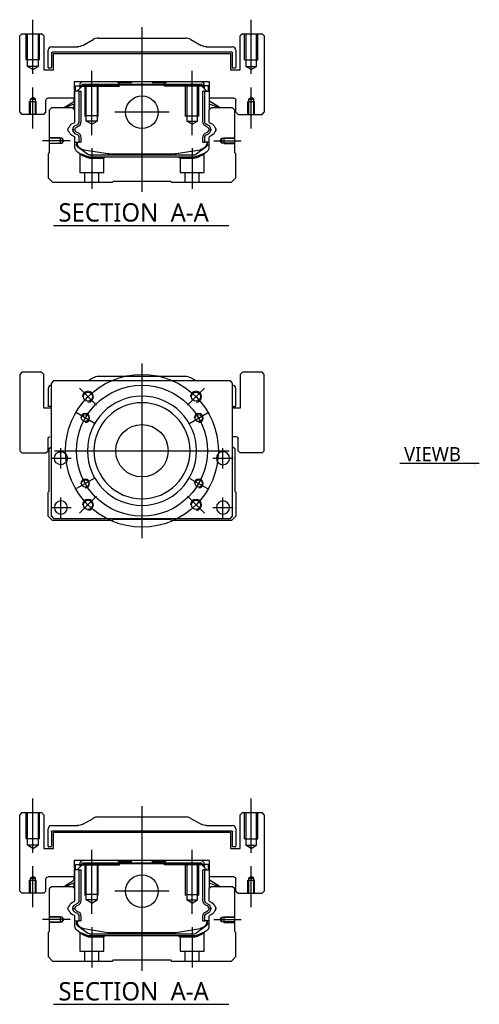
# Model space of a CAD drawing. Header units: millimetres. Extents: x 1805 to 4914, y -1594 to 860.
# Tile 25 of 41: x 3642 to 3853, y -1130 to -679. Entities that reach past the tile are written whole.
import ezdxf
from ezdxf.lldxf.tags import DXFTag

# ---------------------------------------------------------------- set-up
doc = ezdxf.new("R2010")
doc.units = ezdxf.units.MM
doc.layers.get('0').update_dxf_attribs({"linetype": 'CONTINUOUS'})
doc.styles.add('CHN', font='Microsoft JhengHei.ttf')
doc.styles.add('DIM-7', font='SIMPLEX.shx', dxfattribs={"width": 0.7, "bigfont": 'chineset.shx'})
tags = doc.linetypes.add('DASHED', pattern=[25.72, 12.86, -12.86]).pattern_tags.tags
tags[6:7] = [DXFTag(74, 4), DXFTag(75, 0), DXFTag(340, '0'), DXFTag(46, 0.0), DXFTag(50, 0.0), DXFTag(44, 0.0), DXFTag(45, 0.0)]
tags[4:5] = [DXFTag(74, 4), DXFTag(75, 0), DXFTag(340, '0'), DXFTag(46, 0.0), DXFTag(50, 0.0), DXFTag(44, 0.0), DXFTag(45, 0.0)]
doc.dimstyles.new('CNS', dxfattribs={"dimtxt": 3.5, "dimasz": 2.5, "dimexe": 1, "dimexo": 1, "dimgap": 1, "dimtad": 1, "dimdsep": 46, "dimtxsty": 'DIM-7', "dimcen": 0.09, "dimclrd": 4, "dimclre": 4, "dimclrt": 1, "dimadec": 0, "dimazin": 0, "dimtfac": 1, "dimtmove": 0, "dimatfit": 3, "dimfxl": 1, "dimtvp": 0.971429, "dimtolj": 1, "dimarcsym": 0})

msp = doc.modelspace()

# ---------------------------------------------------------------- linework, layer by layer
at = {"ltscale": 0.2}
for p, q in [((3648.39, -703.57), (3648.39, -678.74)), ((3748.39, -703.57), (3748.39, -678.74)), ((3698.39, -682.16), (3698.39, -757.66)), ((3675.39, -731.6), (3675.39, -702.16)), ((3721.39, -731.6), (3721.39, -702.16)), ((3648.39, -728.57), (3648.39, -709.74)), ((3748.39, -728.57), (3748.39, -709.74)), ((3710.86, -721.16), (3685.91, -721.16)), ((3665.53, -734.16), (3652.89, -734.16)), ((3731.24, -734.16), (3743.89, -734.16)), ((3675.39, -737.66), (3675.39, -756.16)), ((3721.39, -737.66), (3721.39, -756.16)), ((3677.53, -855.33), (3669.75, -847.56)), ((3719.25, -855.33), (3727.02, -847.56)), ((3677.53, -897.05), (3669.75, -904.83)), ((3719.25, -897.05), (3727.02, -904.83)), ((3648.39, -1060.31), (3648.39, -1035.49)), ((3748.39, -1060.31), (3748.39, -1035.49)), ((3698.39, -1038.9), (3698.39, -1114.4)), ((3675.39, -1088.34), (3675.39, -1058.9)), ((3721.39, -1088.34), (3721.39, -1058.9)), ((3648.39, -1085.31), (3648.39, -1066.49)), ((3748.39, -1085.31), (3748.39, -1066.49)), ((3710.86, -1077.9), (3685.91, -1077.9)), ((3665.53, -1090.9), (3652.89, -1090.9)), ((3731.24, -1090.9), (3743.89, -1090.9)), ((3675.39, -1094.4), (3675.39, -1112.9)), ((3721.39, -1094.4), (3721.39, -1112.9))]:
    msp.add_line(p, q, dxfattribs=at)
at = {"linetype": 'Continuous'}
for p, q in [((3643.39, -685.16), (3642.39, -686.16)), ((3643.39, -685.16), (3642.39, -686.16)), ((3643.39, -685.16), (3652.39, -685.16)), ((3653.39, -686.16), (3652.39, -685.16)), ((3744.39, -685.16), (3743.39, -686.16)), ((3744.39, -685.16), (3743.39, -686.16)), ((3744.39, -685.16), (3753.39, -685.16)), ((3754.39, -686.16), (3753.39, -685.16)), ((3642.39, -721.16), (3642.39, -686.16)), ((3642.39, -721.16), (3642.39, -686.16)), ((3653.39, -686.16), (3653.39, -701.66)), ((3671.29, -690.5), (3675.98, -687.82)), ((3678.46, -687.16), (3718.31, -687.16)), ((3720.79, -687.82), (3725.48, -690.5)), ((3743.39, -701.66), (3743.39, -686.16)), ((3743.39, -701.66), (3743.39, -686.16)), ((3754.39, -686.16), (3754.39, -721.16)), ((3655.39, -700.63), (3655.39, -692.66)), ((3656.89, -691.16), (3668.81, -691.16)), ((3656.89, -693.96), (3656.89, -700.63)), ((3739.59, -693.66), (3657.19, -693.66)), ((3657.89, -694.16), (3738.89, -694.16)), ((3657.89, -701.66), (3657.89, -694.16)), ((3657.89, -701.66), (3657.89, -694.16)), ((3727.96, -691.16), (3739.89, -691.16)), ((3738.89, -694.16), (3738.89, -701.66)), ((3739.89, -700.93), (3739.89, -693.96)), ((3741.39, -692.66), (3741.39, -700.63)), ((3653.39, -701.66), (3657.89, -701.66)), ((3656.59, -700.93), (3655.69, -700.93)), ((3738.89, -701.66), (3743.39, -701.66)), ((3741.09, -700.93), (3739.89, -700.93)), ((3667.4, -707.16), (3667.42, -714.66)), ((3729.37, -707.16), (3667.4, -707.16)), ((3670.91, -707.16), (3669.91, -708.16)), ((3687.19, -707.16), (3687.74, -707.71)), ((3687.74, -707.71), (3688.09, -707.71)), ((3693.39, -707.71), (3688.09, -707.71)), ((3688.09, -708.21), (3688.09, -707.71)), ((3693.39, -707.71), (3693.94, -707.16)), ((3702.84, -707.16), (3693.94, -707.16)), ((3703.39, -707.71), (3702.84, -707.16)), ((3708.69, -707.71), (3703.39, -707.71)), ((3708.69, -708.21), (3708.69, -707.71)), ((3708.69, -707.71), (3709.04, -707.71)), ((3709.04, -707.71), (3709.59, -707.16)), ((3709.04, -707.71), (3709.59, -707.16)), ((3726.87, -708.16), (3725.87, -707.16)), ((3729.36, -714.66), (3729.37, -707.16)), ((3729.36, -711.41), (3729.37, -707.16)), ((3667.51, -711.41), (3667.41, -711.41)), ((3667.51, -716.06), (3667.51, -711.41)), ((3667.56, -711.41), (3667.51, -711.41)), ((3669.66, -711.41), (3667.56, -711.41)), ((3667.56, -711.41), (3667.56, -718.66)), ((3667.91, -709.01), (3669.91, -709.01)), ((3667.91, -711.41), (3667.91, -709.01)), ((3668.71, -711.41), (3671.41, -708.71)), ((3669.66, -725.36), (3669.66, -711.41)), ((3669.66, -711.41), (3670.56, -711.41)), ((3669.91, -708.16), (3669.91, -709.01)), ((3669.91, -709.01), (3669.91, -710.21)), ((3670.41, -709.16), (3669.91, -709.16)), ((3670.41, -709.07), (3671.27, -708.21)), ((3670.64, -709.17), (3670.41, -709.07)), ((3670.41, -709.71), (3670.41, -709.07)), ((3670.56, -725.36), (3670.56, -711.41)), ((3670.64, -709.17), (3671.37, -708.44)), ((3670.64, -709.48), (3670.64, -709.17)), ((3671.27, -708.21), (3725.5, -708.21)), ((3671.37, -708.44), (3671.27, -708.21)), ((3671.37, -708.44), (3725.41, -708.44)), ((3725.37, -708.71), (3671.41, -708.71)), ((3728.07, -711.41), (3725.37, -708.71)), ((3725.41, -708.44), (3725.5, -708.21)), ((3726.14, -709.17), (3725.41, -708.44)), ((3726.37, -709.07), (3725.5, -708.21)), ((3726.14, -709.17), (3726.37, -709.07)), ((3726.14, -709.48), (3726.14, -709.17)), ((3727.12, -711.41), (3726.22, -711.41)), ((3726.22, -725.36), (3726.22, -711.41)), ((3726.37, -709.71), (3726.37, -709.07)), ((3726.87, -709.16), (3726.37, -709.16)), ((3726.87, -709.01), (3726.87, -708.16)), ((3728.87, -709.01), (3726.87, -709.01)), ((3726.87, -709.01), (3726.87, -710.21)), ((3727.12, -711.41), (3729.22, -711.41)), ((3727.12, -725.36), (3727.12, -711.41)), ((3728.87, -709.01), (3728.87, -709.01)), ((3728.87, -711.41), (3728.87, -709.01)), ((3728.87, -711.41), (3728.87, -709.01)), ((3729.22, -711.41), (3729.27, -711.41)), ((3729.22, -711.41), (3729.22, -718.66)), ((3729.27, -711.41), (3729.36, -711.41)), ((3729.27, -716.06), (3729.27, -711.41)), ((3654.39, -721.16), (3654.39, -715.66)), ((3667.42, -714.66), (3655.39, -714.66)), ((3662.5, -719.16), (3667.56, -716.02)), ((3667.41, -716.12), (3667.41, -714.66)), ((3734.27, -719.16), (3729.22, -716.02)), ((3740.39, -714.66), (3729.36, -714.66)), ((3729.37, -716.12), (3729.37, -714.66)), ((3734.27, -719.16), (3729.37, -716.12)), ((3741.39, -721.16), (3741.39, -715.66)), ((3741.39, -721.16), (3741.39, -715.66)), ((3642.39, -721.16), (3643.39, -722.16)), ((3642.39, -721.16), (3643.39, -722.16)), ((3653.39, -722.16), (3654.39, -721.16)), ((3656.89, -719.16), (3655.89, -720.16)), ((3655.89, -720.16), (3655.89, -739.61)), ((3666.71, -719.16), (3656.89, -719.16)), ((3667.56, -717.36), (3663.05, -719.16)), ((3667.71, -720.16), (3666.71, -719.16)), ((3667.41, -719.86), (3667.41, -717.42)), ((3667.51, -719.96), (3667.51, -717.38)), ((3667.71, -725.48), (3667.71, -720.16)), ((3730.07, -719.16), (3729.07, -720.16)), ((3729.07, -720.16), (3729.07, -725.48)), ((3729.22, -717.36), (3733.72, -719.16)), ((3729.27, -719.96), (3729.27, -717.38)), ((3729.37, -719.86), (3729.37, -717.42)), ((3739.89, -719.16), (3730.07, -719.16)), ((3740.89, -720.16), (3739.89, -719.16)), ((3740.89, -739.61), (3740.89, -720.16)), ((3741.39, -721.16), (3742.39, -722.16)), ((3741.39, -721.16), (3742.39, -722.16)), ((3753.39, -722.16), (3754.39, -721.16)), ((3653.39, -722.16), (3643.39, -722.16)), ((3742.39, -722.16), (3753.39, -722.16)), ((3667.71, -737.09), (3667.71, -732.7)), ((3667.71, -734.81), (3669.66, -734.81)), ((3668.41, -734.81), (3668.41, -735.89)), ((3668.71, -734.81), (3668.71, -735.86)), ((3669.66, -734.81), (3669.66, -732.81)), ((3670.56, -734.81), (3669.66, -734.81)), ((3670.56, -734.81), (3670.56, -732.81)), ((3726.22, -734.81), (3726.22, -732.81)), ((3726.22, -734.81), (3727.12, -734.81)), ((3727.12, -734.81), (3727.12, -732.81)), ((3729.07, -734.81), (3727.12, -734.81)), ((3728.07, -734.81), (3728.07, -735.86)), ((3728.37, -735.89), (3728.37, -734.81)), ((3729.07, -732.7), (3729.07, -737.09)), ((3655.89, -739.61), (3655.39, -740.11)), ((3669.09, -737.16), (3669.02, -737.11)), ((3673.51, -740.37), (3669.09, -737.16)), ((3671.78, -738.29), (3682.68, -740.03)), ((3714.09, -740.03), (3725, -738.29)), ((3727.68, -737.16), (3723.26, -740.37)), ((3727.75, -737.11), (3727.68, -737.16)), ((3741.39, -740.11), (3740.89, -739.61)), ((3655.39, -740.11), (3655.39, -751.16)), ((3674.39, -740.66), (3722.38, -740.66)), ((3721.88, -741.66), (3674.9, -741.66)), ((3684.34, -740.16), (3712.44, -740.16)), ((3727.21, -739.86), (3723.78, -741.28)), ((3741.39, -751.16), (3741.39, -740.11)), ((3655.39, -751.16), (3657.39, -753.16)), ((3684.89, -753.16), (3685.39, -752.66)), ((3685.39, -752.66), (3711.39, -752.66)), ((3711.39, -752.66), (3711.89, -753.16)), ((3739.39, -753.16), (3741.39, -751.16)), ((3657.39, -753.16), (3684.89, -753.16)), ((3711.89, -753.16), (3739.39, -753.16)), ((3643.39, -840.19), (3642.39, -841.19)), ((3643.39, -840.19), (3642.39, -841.19)), ((3642.39, -841.19), (3642.39, -876.19)), ((3642.39, -841.19), (3642.39, -876.19)), ((3652.39, -840.19), (3643.39, -840.19)), ((3653.39, -841.19), (3652.39, -840.19)), ((3653.39, -856.69), (3653.39, -841.19)), ((3675.98, -842.85), (3673.64, -844.19)), ((3718.31, -842.19), (3678.46, -842.19)), ((3723.14, -844.19), (3720.79, -842.85)), ((3744.39, -840.19), (3743.39, -841.19)), ((3744.39, -840.19), (3743.39, -841.19)), ((3743.39, -841.19), (3743.39, -856.69)), ((3743.39, -841.19), (3743.39, -856.69)), ((3753.39, -840.19), (3744.39, -840.19)), ((3754.39, -841.19), (3753.39, -840.19)), ((3754.39, -876.19), (3754.39, -841.19)), ((3655.39, -847.69), (3655.39, -855.66)), ((3657.89, -844.19), (3656.89, -845.19)), ((3656.89, -906.19), (3656.89, -845.19)), ((3726.39, -844.19), (3657.89, -844.19)), ((3738.89, -844.19), (3726.39, -844.19)), ((3739.89, -845.19), (3738.89, -844.19)), ((3739.89, -906.19), (3739.89, -845.19)), ((3741.39, -855.66), (3741.39, -847.69)), ((3656.89, -856.69), (3653.39, -856.69)), ((3656.89, -855.96), (3655.69, -855.96)), ((3743.39, -856.69), (3739.89, -856.69)), ((3740.19, -855.96), (3741.09, -855.96)), ((3739.89, -869.69), (3741.39, -869.69)), ((3655.39, -876.19), (3655.39, -870.69)), ((3655.89, -875.19), (3656.89, -874.19)), ((3739.89, -874.19), (3740.89, -875.19)), ((3742.39, -876.19), (3742.39, -870.69)), ((3642.39, -876.19), (3643.39, -877.19)), ((3642.39, -876.19), (3643.39, -877.19)), ((3643.39, -877.19), (3654.39, -877.19)), ((3654.39, -877.19), (3655.39, -876.19)), ((3655.89, -894.64), (3655.89, -875.19)), ((3740.89, -875.19), (3740.89, -894.64)), ((3742.39, -876.19), (3743.39, -877.19)), ((3753.39, -877.19), (3743.39, -877.19)), ((3753.39, -877.19), (3754.39, -876.19)), ((3655.39, -895.14), (3655.89, -894.64)), ((3655.39, -906.19), (3655.39, -895.14)), ((3740.89, -894.64), (3741.39, -895.14)), ((3741.39, -895.14), (3741.39, -906.19)), ((3657.39, -908.19), (3655.39, -906.19)), ((3656.89, -906.19), (3657.89, -907.19)), ((3738.89, -907.19), (3739.89, -906.19)), ((3741.39, -906.19), (3739.39, -908.19)), ((3684.89, -908.19), (3657.39, -908.19)), ((3657.89, -907.19), (3738.89, -907.19)), ((3685.39, -907.69), (3684.89, -908.19)), ((3711.39, -907.69), (3685.39, -907.69)), ((3711.89, -908.19), (3711.39, -907.69)), ((3739.39, -908.19), (3711.89, -908.19)), ((3643.39, -1041.9), (3642.39, -1042.9)), ((3643.39, -1041.9), (3642.39, -1042.9)), ((3642.39, -1077.9), (3642.39, -1042.9)), ((3642.39, -1077.9), (3642.39, -1042.9)), ((3643.39, -1041.9), (3652.39, -1041.9)), ((3653.39, -1042.9), (3652.39, -1041.9)), ((3653.39, -1042.9), (3653.39, -1058.4)), ((3671.29, -1047.24), (3675.98, -1044.56)), ((3678.46, -1043.9), (3718.31, -1043.9)), ((3720.79, -1044.56), (3725.48, -1047.24)), ((3744.39, -1041.9), (3743.39, -1042.9)), ((3744.39, -1041.9), (3743.39, -1042.9)), ((3743.39, -1058.4), (3743.39, -1042.9)), ((3743.39, -1058.4), (3743.39, -1042.9)), ((3744.39, -1041.9), (3753.39, -1041.9)), ((3754.39, -1042.9), (3753.39, -1041.9)), ((3754.39, -1042.9), (3754.39, -1077.9)), ((3655.39, -1057.37), (3655.39, -1049.4)), ((3656.89, -1047.9), (3668.81, -1047.9)), ((3656.89, -1050.7), (3656.89, -1057.37)), ((3739.59, -1050.4), (3657.19, -1050.4)), ((3727.96, -1047.9), (3739.89, -1047.9)), ((3739.89, -1057.67), (3739.89, -1050.7)), ((3741.39, -1049.4), (3741.39, -1057.37)), ((3657.89, -1050.9), (3738.89, -1050.9)), ((3657.89, -1058.4), (3657.89, -1050.9)), ((3657.89, -1058.4), (3657.89, -1050.9)), ((3738.89, -1050.9), (3738.89, -1058.4)), ((3653.39, -1058.4), (3657.89, -1058.4)), ((3656.59, -1057.67), (3655.69, -1057.67)), ((3738.89, -1058.4), (3743.39, -1058.4)), ((3741.09, -1057.67), (3739.89, -1057.67)), ((3667.4, -1063.9), (3667.42, -1071.4)), ((3729.37, -1063.9), (3667.4, -1063.9)), ((3670.91, -1063.9), (3669.91, -1064.9)), ((3687.19, -1063.9), (3687.74, -1064.45)), ((3693.39, -1064.45), (3693.94, -1063.9)), ((3702.84, -1063.9), (3693.94, -1063.9)), ((3703.39, -1064.45), (3702.84, -1063.9)), ((3709.04, -1064.45), (3709.59, -1063.9)), ((3709.04, -1064.45), (3709.59, -1063.9)), ((3726.87, -1064.9), (3725.87, -1063.9)), ((3729.36, -1071.4), (3729.37, -1063.9)), ((3729.36, -1068.15), (3729.37, -1063.9)), ((3667.51, -1068.15), (3667.41, -1068.15)), ((3667.51, -1072.8), (3667.51, -1068.15)), ((3667.56, -1068.15), (3667.51, -1068.15)), ((3669.66, -1068.15), (3667.56, -1068.15)), ((3667.56, -1068.15), (3667.56, -1075.4)), ((3667.91, -1065.75), (3669.91, -1065.75)), ((3667.91, -1068.15), (3667.91, -1065.75)), ((3668.71, -1068.15), (3671.41, -1065.45)), ((3669.66, -1082.1), (3669.66, -1068.15)), ((3669.66, -1068.15), (3670.56, -1068.15)), ((3669.91, -1064.9), (3669.91, -1065.75)), ((3669.91, -1065.75), (3669.91, -1066.95)), ((3670.41, -1065.9), (3669.91, -1065.9)), ((3670.41, -1065.81), (3671.27, -1064.95)), ((3670.64, -1065.91), (3670.41, -1065.81)), ((3670.41, -1066.45), (3670.41, -1065.81)), ((3670.56, -1082.1), (3670.56, -1068.15)), ((3670.64, -1065.91), (3671.37, -1065.18)), ((3670.64, -1066.22), (3670.64, -1065.91)), ((3671.27, -1064.95), (3725.5, -1064.95)), ((3671.37, -1065.18), (3671.27, -1064.95)), ((3671.37, -1065.18), (3725.41, -1065.18)), ((3725.37, -1065.45), (3671.41, -1065.45)), ((3687.74, -1064.45), (3688.09, -1064.45)), ((3693.39, -1064.45), (3688.09, -1064.45)), ((3688.09, -1064.95), (3688.09, -1064.45)), ((3708.69, -1064.45), (3703.39, -1064.45)), ((3708.69, -1064.95), (3708.69, -1064.45)), ((3708.69, -1064.45), (3709.04, -1064.45)), ((3728.07, -1068.15), (3725.37, -1065.45)), ((3725.41, -1065.18), (3725.5, -1064.95)), ((3726.14, -1065.91), (3725.41, -1065.18)), ((3726.37, -1065.81), (3725.5, -1064.95)), ((3726.14, -1065.91), (3726.37, -1065.81)), ((3726.14, -1066.22), (3726.14, -1065.91)), ((3727.12, -1068.15), (3726.22, -1068.15)), ((3726.22, -1082.1), (3726.22, -1068.15)), ((3726.37, -1066.45), (3726.37, -1065.81)), ((3726.87, -1065.9), (3726.37, -1065.9)), ((3726.87, -1065.75), (3726.87, -1064.9)), ((3728.87, -1065.75), (3726.87, -1065.75)), ((3726.87, -1065.75), (3726.87, -1066.95)), ((3727.12, -1068.15), (3729.22, -1068.15)), ((3727.12, -1082.1), (3727.12, -1068.15)), ((3728.87, -1065.75), (3728.87, -1065.75)), ((3728.87, -1068.15), (3728.87, -1065.75)), ((3728.87, -1068.15), (3728.87, -1065.75)), ((3729.22, -1068.15), (3729.27, -1068.15)), ((3729.22, -1068.15), (3729.22, -1075.4)), ((3729.27, -1068.15), (3729.36, -1068.15)), ((3729.27, -1072.8), (3729.27, -1068.15)), ((3654.39, -1077.9), (3654.39, -1072.4)), ((3667.42, -1071.4), (3655.39, -1071.4)), ((3662.5, -1075.9), (3667.56, -1072.76)), ((3667.41, -1072.86), (3667.41, -1071.4)), ((3734.27, -1075.9), (3729.22, -1072.76)), ((3740.39, -1071.4), (3729.36, -1071.4)), ((3729.37, -1072.86), (3729.37, -1071.4)), ((3734.27, -1075.9), (3729.37, -1072.86)), ((3741.39, -1077.9), (3741.39, -1072.4)), ((3741.39, -1077.9), (3741.39, -1072.4)), ((3656.89, -1075.9), (3655.89, -1076.9)), ((3655.89, -1076.9), (3655.89, -1096.35)), ((3666.71, -1075.9), (3656.89, -1075.9)), ((3667.56, -1074.1), (3663.05, -1075.9)), ((3667.71, -1076.9), (3666.71, -1075.9)), ((3667.41, -1076.6), (3667.41, -1074.16)), ((3667.51, -1076.7), (3667.51, -1074.12)), ((3667.71, -1082.22), (3667.71, -1076.9)), ((3730.07, -1075.9), (3729.07, -1076.9)), ((3729.07, -1076.9), (3729.07, -1082.22)), ((3729.22, -1074.1), (3733.72, -1075.9)), ((3729.27, -1076.7), (3729.27, -1074.12)), ((3729.37, -1076.6), (3729.37, -1074.16)), ((3739.89, -1075.9), (3730.07, -1075.9)), ((3740.89, -1076.9), (3739.89, -1075.9)), ((3740.89, -1096.35), (3740.89, -1076.9)), ((3642.39, -1077.9), (3643.39, -1078.9)), ((3642.39, -1077.9), (3643.39, -1078.9)), ((3653.39, -1078.9), (3643.39, -1078.9)), ((3653.39, -1078.9), (3654.39, -1077.9)), ((3741.39, -1077.9), (3742.39, -1078.9)), ((3741.39, -1077.9), (3742.39, -1078.9)), ((3742.39, -1078.9), (3753.39, -1078.9)), ((3753.39, -1078.9), (3754.39, -1077.9)), ((3667.71, -1093.83), (3667.71, -1089.44)), ((3669.66, -1091.55), (3669.66, -1089.55)), ((3670.56, -1091.55), (3670.56, -1089.55)), ((3726.22, -1091.55), (3726.22, -1089.55)), ((3727.12, -1091.55), (3727.12, -1089.55)), ((3729.07, -1089.44), (3729.07, -1093.83)), ((3667.71, -1091.55), (3669.66, -1091.55)), ((3668.41, -1091.55), (3668.41, -1092.63)), ((3668.71, -1091.55), (3668.71, -1092.6)), ((3669.09, -1093.9), (3669.02, -1093.85)), ((3673.51, -1097.11), (3669.09, -1093.9)), ((3670.56, -1091.55), (3669.66, -1091.55)), ((3671.78, -1095.03), (3682.68, -1096.77)), ((3714.09, -1096.77), (3725, -1095.03)), ((3727.68, -1093.9), (3723.26, -1097.11)), ((3726.22, -1091.55), (3727.12, -1091.55)), ((3729.07, -1091.55), (3727.12, -1091.55)), ((3727.75, -1093.85), (3727.68, -1093.9)), ((3728.07, -1091.55), (3728.07, -1092.6)), ((3728.37, -1092.63), (3728.37, -1091.55)), ((3655.89, -1096.35), (3655.39, -1096.85)), ((3655.39, -1096.85), (3655.39, -1107.9)), ((3674.39, -1097.4), (3722.38, -1097.4)), ((3721.88, -1098.4), (3674.9, -1098.4)), ((3684.34, -1096.9), (3712.44, -1096.9)), ((3727.21, -1096.6), (3723.78, -1098.02)), ((3741.39, -1096.85), (3740.89, -1096.35)), ((3741.39, -1107.9), (3741.39, -1096.85)), ((3655.39, -1107.9), (3657.39, -1109.9)), ((3684.89, -1109.9), (3685.39, -1109.4)), ((3685.39, -1109.4), (3711.39, -1109.4)), ((3711.39, -1109.4), (3711.89, -1109.9)), ((3739.39, -1109.9), (3741.39, -1107.9)), ((3657.39, -1109.9), (3684.89, -1109.9)), ((3711.89, -1109.9), (3739.39, -1109.9))]:
    msp.add_line(p, q, dxfattribs=at)
at = {"linetype": 'DASHED', "ltscale": 0.08}
for p, q in [((3645.39, -697.16), (3645.39, -685.16)), ((3645.89, -697.16), (3645.89, -685.16)), ((3645.89, -700.16), (3645.89, -685.16)), ((3650.89, -685.16), (3650.89, -697.16)), ((3650.89, -685.16), (3650.89, -700.16)), ((3651.39, -697.16), (3651.39, -685.16)), ((3745.39, -697.16), (3745.39, -685.16)), ((3745.89, -685.16), (3745.89, -697.16)), ((3745.89, -685.16), (3745.89, -700.16)), ((3750.89, -697.16), (3750.89, -685.16)), ((3750.89, -700.16), (3750.89, -685.16)), ((3751.39, -697.16), (3751.39, -685.16)), ((3651.39, -697.16), (3645.39, -697.16)), ((3745.39, -697.16), (3751.39, -697.16)), ((3650.89, -700.16), (3645.89, -700.16)), ((3648.39, -701.6), (3645.89, -700.16)), ((3648.39, -701.6), (3650.89, -700.16)), ((3745.89, -700.16), (3750.89, -700.16)), ((3748.39, -701.6), (3745.89, -700.16)), ((3748.39, -701.6), (3750.89, -700.16)), ((3646.89, -716.16), (3649.89, -716.16)), ((3646.89, -722.16), (3646.89, -716.16)), ((3647.14, -715.16), (3648.39, -714.44)), ((3647.14, -715.16), (3647.14, -722.16)), ((3647.14, -715.16), (3647.14, -715.16)), ((3647.14, -715.16), (3649.64, -715.16)), ((3647.14, -716.16), (3647.14, -722.16)), ((3649.64, -715.16), (3648.39, -714.44)), ((3649.64, -722.16), (3649.64, -715.16)), ((3649.64, -722.16), (3649.64, -716.16)), ((3649.89, -722.16), (3649.89, -716.16)), ((3746.89, -716.16), (3749.89, -716.16)), ((3746.89, -722.16), (3746.89, -716.16)), ((3747.14, -715.16), (3748.39, -714.44)), ((3747.14, -715.16), (3747.14, -722.16)), ((3747.14, -715.16), (3747.14, -715.16)), ((3747.14, -715.16), (3749.64, -715.16)), ((3747.14, -716.16), (3747.14, -722.16)), ((3749.64, -715.16), (3748.39, -714.44)), ((3749.64, -722.16), (3749.64, -715.16)), ((3749.64, -722.16), (3749.64, -716.16)), ((3749.89, -722.16), (3749.89, -716.16)), ((3645.39, -1053.9), (3645.39, -1041.9)), ((3645.89, -1053.9), (3645.89, -1041.9)), ((3645.89, -1056.9), (3645.89, -1041.9)), ((3650.89, -1041.9), (3650.89, -1053.9)), ((3650.89, -1041.9), (3650.89, -1056.9)), ((3651.39, -1053.9), (3651.39, -1041.9)), ((3745.39, -1053.9), (3745.39, -1041.9)), ((3745.89, -1041.9), (3745.89, -1053.9)), ((3745.89, -1041.9), (3745.89, -1056.9)), ((3750.89, -1053.9), (3750.89, -1041.9)), ((3750.89, -1056.9), (3750.89, -1041.9)), ((3751.39, -1053.9), (3751.39, -1041.9)), ((3651.39, -1053.9), (3645.39, -1053.9)), ((3745.39, -1053.9), (3751.39, -1053.9)), ((3650.89, -1056.9), (3645.89, -1056.9)), ((3648.39, -1058.34), (3645.89, -1056.9)), ((3648.39, -1058.34), (3650.89, -1056.9)), ((3745.89, -1056.9), (3750.89, -1056.9)), ((3748.39, -1058.34), (3745.89, -1056.9)), ((3748.39, -1058.34), (3750.89, -1056.9)), ((3646.89, -1072.9), (3649.89, -1072.9)), ((3646.89, -1078.9), (3646.89, -1072.9)), ((3647.14, -1071.9), (3648.39, -1071.18)), ((3647.14, -1071.9), (3647.14, -1078.9)), ((3647.14, -1071.9), (3647.14, -1071.9)), ((3647.14, -1071.9), (3649.64, -1071.9)), ((3647.14, -1072.9), (3647.14, -1078.9)), ((3649.64, -1071.9), (3648.39, -1071.18)), ((3649.64, -1078.9), (3649.64, -1071.9)), ((3649.64, -1078.9), (3649.64, -1072.9)), ((3649.89, -1078.9), (3649.89, -1072.9)), ((3746.89, -1072.9), (3749.89, -1072.9)), ((3746.89, -1078.9), (3746.89, -1072.9)), ((3747.14, -1071.9), (3748.39, -1071.18)), ((3747.14, -1071.9), (3747.14, -1078.9)), ((3747.14, -1071.9), (3747.14, -1071.9)), ((3747.14, -1071.9), (3749.64, -1071.9)), ((3747.14, -1072.9), (3747.14, -1078.9)), ((3749.64, -1071.9), (3748.39, -1071.18)), ((3749.64, -1078.9), (3749.64, -1071.9)), ((3749.64, -1078.9), (3749.64, -1072.9)), ((3749.89, -1078.9), (3749.89, -1072.9))]:
    msp.add_line(p, q, dxfattribs=at)
at = {"linetype": 'DASHED'}
for p, q in [((3687.19, -707.16), (3687.74, -707.71)), ((3687.74, -709.16), (3687.74, -707.71)), ((3709.04, -707.71), (3708.69, -707.71)), ((3709.04, -709.16), (3709.04, -707.71)), ((3670.41, -709.16), (3688.09, -709.16)), ((3688.09, -709.16), (3688.09, -708.21)), ((3708.69, -709.16), (3708.69, -708.21)), ((3726.37, -709.16), (3708.69, -709.16)), ((3727.67, -709.21), (3727.67, -709.21)), ((3729.36, -711.41), (3729.37, -711.41)), ((3729.43, -716.16), (3729.43, -716.16)), ((3674.94, -742.16), (3680.89, -742.16)), ((3680.89, -742.16), (3681.39, -741.66)), ((3715.33, -741.66), (3715.83, -742.16)), ((3715.83, -742.16), (3721.83, -742.16)), ((3653.39, -841.19), (3652.39, -840.19)), ((3653.39, -856.69), (3653.39, -841.19)), ((3754.39, -841.19), (3753.39, -840.19)), ((3754.39, -876.19), (3754.39, -841.19)), ((3655.39, -876.19), (3655.39, -870.69)), ((3654.39, -877.19), (3655.39, -876.19)), ((3753.39, -877.19), (3754.39, -876.19)), ((3687.19, -1063.9), (3687.74, -1064.45)), ((3670.41, -1065.9), (3688.09, -1065.9)), ((3687.74, -1065.9), (3687.74, -1064.45)), ((3688.09, -1065.9), (3688.09, -1064.95)), ((3709.04, -1064.45), (3708.69, -1064.45)), ((3708.69, -1065.9), (3708.69, -1064.95)), ((3726.37, -1065.9), (3708.69, -1065.9)), ((3709.04, -1065.9), (3709.04, -1064.45)), ((3727.67, -1065.95), (3727.67, -1065.95)), ((3729.36, -1068.15), (3729.37, -1068.15)), ((3729.43, -1072.9), (3729.43, -1072.9)), ((3674.94, -1098.9), (3680.89, -1098.9)), ((3680.89, -1098.9), (3681.39, -1098.4)), ((3715.33, -1098.4), (3715.83, -1098.9)), ((3715.83, -1098.9), (3721.83, -1098.9))]:
    msp.add_line(p, q, dxfattribs=at)
at = {"linetype": 'DASHED', "ltscale": 0.1}
for p, q in [((3672.39, -723.16), (3672.39, -709.16)), ((3672.89, -725.16), (3672.89, -709.16)), ((3677.89, -709.16), (3677.89, -725.16)), ((3678.39, -723.16), (3678.39, -709.16)), ((3718.39, -723.16), (3718.39, -709.16)), ((3718.89, -709.16), (3718.89, -725.16)), ((3723.89, -725.16), (3723.89, -709.16)), ((3724.39, -723.16), (3724.39, -709.16)), ((3678.39, -722.71), (3672.39, -722.71)), ((3677.89, -725.16), (3672.89, -725.16)), ((3675.39, -726.6), (3672.89, -725.16)), ((3675.39, -726.6), (3677.89, -725.16)), ((3718.39, -722.71), (3724.39, -722.71)), ((3718.89, -725.16), (3723.89, -725.16)), ((3721.39, -726.6), (3718.89, -725.16)), ((3721.39, -726.6), (3723.89, -725.16)), ((3660.89, -732.86), (3655.89, -732.86)), ((3661.88, -733.08), (3655.89, -733.08)), ((3660.89, -732.86), (3660.89, -735.46)), ((3662.53, -734.16), (3661.88, -733.08)), ((3661.88, -733.08), (3661.88, -735.23)), ((3661.88, -735.23), (3662.53, -734.16)), ((3734.24, -734.16), (3734.89, -733.08)), ((3734.89, -735.23), (3734.24, -734.16)), ((3734.89, -733.08), (3740.89, -733.08)), ((3734.89, -733.08), (3734.89, -735.23)), ((3735.89, -732.86), (3735.89, -735.46)), ((3735.89, -732.86), (3740.89, -732.86)), ((3655.89, -735.23), (3661.88, -735.23)), ((3660.89, -735.46), (3655.89, -735.46)), ((3740.89, -735.23), (3734.89, -735.23)), ((3735.89, -735.46), (3740.89, -735.46)), ((3669.89, -740.33), (3669.89, -748.66)), ((3680.89, -748.66), (3680.89, -742.16)), ((3715.83, -742.16), (3715.83, -748.66)), ((3726.83, -748.66), (3726.83, -740.35)), ((3669.89, -748.66), (3680.89, -748.66)), ((3672.09, -748.66), (3672.09, -753.16)), ((3678.69, -753.16), (3678.69, -748.66)), ((3715.83, -748.66), (3726.83, -748.66)), ((3718.03, -748.66), (3718.03, -753.16)), ((3724.63, -753.16), (3724.63, -748.66)), ((3672.39, -1079.9), (3672.39, -1065.9)), ((3672.89, -1081.9), (3672.89, -1065.9)), ((3677.89, -1065.9), (3677.89, -1081.9)), ((3678.39, -1079.9), (3678.39, -1065.9)), ((3718.39, -1079.9), (3718.39, -1065.9)), ((3718.89, -1065.9), (3718.89, -1081.9)), ((3723.89, -1081.9), (3723.89, -1065.9)), ((3724.39, -1079.9), (3724.39, -1065.9)), ((3678.39, -1079.45), (3672.39, -1079.45)), ((3677.89, -1081.9), (3672.89, -1081.9)), ((3675.39, -1083.34), (3672.89, -1081.9)), ((3675.39, -1083.34), (3677.89, -1081.9)), ((3718.39, -1079.45), (3724.39, -1079.45)), ((3718.89, -1081.9), (3723.89, -1081.9)), ((3721.39, -1083.34), (3718.89, -1081.9)), ((3721.39, -1083.34), (3723.89, -1081.9)), ((3660.89, -1089.6), (3655.89, -1089.6)), ((3661.88, -1089.82), (3655.89, -1089.82)), ((3660.89, -1089.6), (3660.89, -1092.2)), ((3662.53, -1090.9), (3661.88, -1089.82)), ((3661.88, -1089.82), (3661.88, -1091.97)), ((3661.88, -1091.97), (3662.53, -1090.9)), ((3734.24, -1090.9), (3734.89, -1089.82)), ((3734.89, -1091.97), (3734.24, -1090.9)), ((3734.89, -1089.82), (3740.89, -1089.82)), ((3734.89, -1089.82), (3734.89, -1091.97)), ((3735.89, -1089.6), (3735.89, -1092.2)), ((3735.89, -1089.6), (3740.89, -1089.6)), ((3655.89, -1091.97), (3661.88, -1091.97)), ((3660.89, -1092.2), (3655.89, -1092.2)), ((3740.89, -1091.97), (3734.89, -1091.97)), ((3735.89, -1092.2), (3740.89, -1092.2)), ((3669.89, -1097.07), (3669.89, -1105.4)), ((3680.89, -1105.4), (3680.89, -1098.9)), ((3715.83, -1098.9), (3715.83, -1105.4)), ((3726.83, -1105.4), (3726.83, -1097.09)), ((3669.89, -1105.4), (3680.89, -1105.4)), ((3672.09, -1105.4), (3672.09, -1109.9)), ((3678.69, -1109.9), (3678.69, -1105.4)), ((3715.83, -1105.4), (3726.83, -1105.4)), ((3718.03, -1105.4), (3718.03, -1109.9)), ((3724.63, -1109.9), (3724.63, -1105.4))]:
    msp.add_line(p, q, dxfattribs=at)
for p, q in [((3657.92, -772.99), (3738.2, -772.99)), ((3657.92, -1129.73), (3738.2, -1129.73))]:
    msp.add_line(p, q)
at = {"ltscale": 0.3}
for p, q in [((3698.39, -836.19), (3698.39, -916.19)), ((3658.39, -876.19), (3738.39, -876.19))]:
    msp.add_line(p, q, dxfattribs=at)
at = {"ltscale": 0.1}
for p, q in [((3676.43, -863.52), (3668.38, -858.87)), ((3720.34, -863.52), (3728.39, -858.87)), ((3661.27, -884.27), (3661.27, -874.97)), ((3735.5, -884.27), (3735.5, -874.97)), ((3656.62, -879.62), (3665.92, -879.62)), ((3730.85, -879.62), (3740.15, -879.62)), ((3676.43, -888.87), (3668.38, -893.52)), ((3720.34, -888.87), (3728.39, -893.52)), ((3661.27, -906.84), (3661.27, -897.54)), ((3735.5, -906.84), (3735.5, -897.54)), ((3656.62, -902.19), (3665.92, -902.19)), ((3730.85, -902.19), (3740.15, -902.19))]:
    msp.add_line(p, q, dxfattribs=at)
at = {"linetype": 'Continuous'}
for centre, radius in [((3698.39, -721.16), 7.47), ((3673.64, -851.44), 2.1), ((3723.14, -851.44), 2.1), ((3672.41, -861.19), 1.65), ((3724.37, -861.19), 1.65), ((3698.39, -876.19), 12), ((3661.27, -879.62), 3), ((3672.41, -891.19), 1.65), ((3724.37, -891.19), 1.65), ((3673.64, -900.94), 2.1), ((3723.14, -900.94), 2.1), ((3698.39, -1077.9), 7.47)]:
    msp.add_circle(centre, radius, dxfattribs=at)
at = {"ltscale": 0.3}
for radius in [35, 30]:
    msp.add_circle((3698.39, -876.19), radius, dxfattribs=at)
at = {"linetype": 'Continuous', "extrusion": (0, 0, -1)}
for centre, radius in [((-3698.39, -876.19), 25), ((-3698.39, -876.19), 22), ((-3735.5, -879.62), 3), ((-3661.27, -902.19), 3), ((-3735.5, -902.19), 3)]:
    msp.add_circle(centre, radius, dxfattribs=at)
at = {"linetype": 'Continuous'}
for centre, radius, start, end in [((3678.46, -692.16), 5, 90, 119.7449), ((3718.31, -692.16), 5, 60.2551, 90), ((3656.89, -692.66), 1.5, 90, 180), ((3739.89, -692.66), 1.5, 0, 90), ((3655.69, -700.63), 0.3, 180, 270), ((3656.59, -700.63), 0.3, 270, 0), ((3741.09, -700.63), 0.3, 270, 0), ((3667.21, -725.48), 0.5, 285.1919, 0), ((3668.06, -725.36), 1.6, 286.8095, 0), ((3668.06, -725.36), 2.5, 286.8095, 0), ((3729.57, -725.48), 0.5, 180, 254.8081), ((3664.85, -727.7), 0.3, 310.437, 335.092), ((3664.85, -730.48), 0.3, 24.908, 49.563), ((3668.06, -732.81), 2.5, 0, 73.1905), ((3727.54, -729.27), 1.58, 6.5313, 73.1905), ((3727.54, -728.91), 1.58, 286.8095, 353.4687), ((3727.54, -729.27), 2.48, 4.1548, 73.1905), ((3727.54, -728.91), 2.48, 286.8095, 355.8452), ((3731.92, -727.7), 0.3, 204.908, 229.563), ((3731.92, -730.48), 0.3, 130.437, 155.092), ((3667.21, -732.7), 0.5, 0, 74.8081), ((3668.06, -732.81), 1.6, 0, 73.1905), ((3724.37, -734.34), 4, 337.6678, 353.1681), ((3729.57, -732.7), 0.5, 105.1919, 180), ((3672.41, -734.34), 4, 202.3316, 260.9414), ((3684.34, -729.66), 10.5, 260.9414, 270), ((3712.44, -729.66), 10.5, 270, 279.0586), ((3722.38, -739.16), 1.5, 270, 306.0274), ((3678.46, -847.19), 5, 90, 119.7449), ((3718.31, -847.19), 5, 60.2551, 90), ((3656.89, -847.69), 1.5, 90, 180), ((3739.89, -847.69), 1.5, 0, 90), ((3740.19, -855.66), 0.3, 180, 270), ((3741.09, -855.66), 0.3, 270, 0), ((3678.46, -1048.9), 5, 90, 119.7449), ((3718.31, -1048.9), 5, 60.2551, 90), ((3656.89, -1049.4), 1.5, 90, 180), ((3739.89, -1049.4), 1.5, 0, 90), ((3655.69, -1057.37), 0.3, 180, 270), ((3656.59, -1057.37), 0.3, 270, 0), ((3741.09, -1057.37), 0.3, 270, 0), ((3667.21, -1082.22), 0.5, 285.1919, 0), ((3668.06, -1082.1), 1.6, 286.8095, 0), ((3668.06, -1082.1), 2.5, 286.8095, 0), ((3729.57, -1082.22), 0.5, 180, 254.8081), ((3664.85, -1084.44), 0.3, 310.437, 335.092), ((3727.54, -1086.01), 1.58, 6.5313, 73.1905), ((3727.54, -1085.65), 1.58, 286.8095, 353.4687), ((3727.54, -1086.01), 2.48, 4.1548, 73.1905), ((3727.54, -1085.65), 2.48, 286.8095, 355.8452), ((3731.92, -1084.44), 0.3, 204.908, 229.563), ((3664.85, -1087.22), 0.3, 24.908, 49.563), ((3667.21, -1089.44), 0.5, 0, 74.8081), ((3668.06, -1089.55), 1.6, 0, 73.1905), ((3668.06, -1089.55), 2.5, 0, 73.1905), ((3729.57, -1089.44), 0.5, 105.1919, 180), ((3731.92, -1087.22), 0.3, 130.437, 155.092), ((3672.41, -1091.08), 4, 202.3316, 260.9414), ((3724.37, -1091.08), 4, 337.6678, 353.1681), ((3684.34, -1086.4), 10.5, 260.9414, 270), ((3712.44, -1086.4), 10.5, 270, 279.0586), ((3722.38, -1095.9), 1.5, 270, 306.0274)]:
    msp.add_arc(centre, radius, start, end, dxfattribs=at)
at = {"linetype": 'Continuous', "extrusion": (1e-16, 0, -1)}
for centre, radius, start, end in [((-3657.19, -693.96), 0.3, 0, 90), ((-3668.81, -686.16), 5, 240.2551, 270), ((-3727.96, -686.16), 5, 270, 299.7449), ((-3739.59, -693.96), 0.3, 90, 180), ((-3655.39, -715.66), 1, 0, 90), ((-3740.39, -715.66), 1, 90, 180), ((-3740.39, -715.66), 1, 90, 180), ((-3728.72, -725.36), 2.5, 286.8095, 0), ((-3728.72, -725.36), 1.6, 286.8095, 0), ((-3728.72, -732.81), 2.5, 0, 73.1905), ((-3672.41, -734.34), 4, 337.6678, 353.1681), ((-3728.72, -732.81), 1.6, 0, 73.1905), ((-3655.69, -855.66), 0.3, 270, 0), ((-3657.19, -1050.7), 0.3, 0, 90), ((-3668.81, -1042.9), 5, 240.2551, 270), ((-3727.96, -1042.9), 5, 270, 299.7449), ((-3739.59, -1050.7), 0.3, 90, 180), ((-3655.39, -1072.4), 1, 0, 90), ((-3740.39, -1072.4), 1, 90, 180), ((-3740.39, -1072.4), 1, 90, 180), ((-3728.72, -1082.1), 2.5, 286.8095, 0), ((-3728.72, -1082.1), 1.6, 286.8095, 0), ((-3728.72, -1089.55), 2.5, 0, 73.1905), ((-3728.72, -1089.55), 1.6, 0, 73.1905), ((-3672.41, -1091.08), 4, 337.6678, 353.1681)]:
    msp.add_arc(centre, radius, start, end, dxfattribs=at)
at = {"linetype": 'Continuous', "extrusion": (0, 0, -1)}
for centre, radius, start, end in [((-3668.24, -729.27), 3.43, 24.908, 74.8081), ((-3728.54, -729.27), 3.43, 105.1919, 155.092), ((-3666.04, -729.09), 1.53, 310.437, 49.563), ((-3668.24, -728.91), 3.43, 285.1919, 335.092), ((-3669.24, -729.27), 2.48, 4.1548, 73.1905), ((-3669.24, -728.91), 2.48, 286.8095, 355.8452), ((-3669.24, -729.27), 1.58, 6.5313, 73.1905), ((-3669.24, -728.91), 1.58, 286.8095, 353.4687), ((-3728.54, -728.91), 3.43, 204.908, 254.8081), ((-3730.73, -729.09), 1.53, 130.437, 229.563), ((-3728.54, -729.27), 3.58, 161.7181, 177.1235), ((-3728.54, -728.91), 3.58, 182.8765, 198.2819), ((-3672.41, -734.34), 3.77, 349.0413, 352.7469), ((-3670.71, -737.09), 3, 292.4327, 0), ((-3669.91, -735.89), 1.5, 306.0274, 0), ((-3724.37, -734.34), 4, 202.3316, 260.9414), ((-3726.07, -737.09), 3, 180, 247.5673), ((-3726.87, -735.89), 1.5, 180, 233.9726), ((-3674.9, -736.66), 5, 270, 292.4327), ((-3674.39, -739.16), 1.5, 270, 306.0274), ((-3721.88, -736.66), 5, 247.5673, 270), ((-3656.39, -870.69), 1, 0, 90), ((-3741.39, -870.69), 1, 90, 180), ((-3666.04, -1085.83), 1.53, 310.437, 49.563), ((-3668.24, -1086.01), 3.43, 24.908, 74.8081), ((-3669.24, -1086.01), 2.48, 4.1548, 73.1905), ((-3669.24, -1085.65), 2.48, 286.8095, 355.8452), ((-3669.24, -1086.01), 1.58, 6.5313, 73.1905), ((-3669.24, -1085.65), 1.58, 286.8095, 353.4687), ((-3728.54, -1086.01), 3.43, 105.1919, 155.092), ((-3730.73, -1085.83), 1.53, 130.437, 229.563), ((-3728.54, -1086.01), 3.58, 161.7181, 177.1235), ((-3728.54, -1085.65), 3.58, 182.8765, 198.2819), ((-3668.24, -1085.65), 3.43, 285.1919, 335.092), ((-3728.54, -1085.65), 3.43, 204.908, 254.8081), ((-3670.71, -1093.83), 3, 292.4327, 0), ((-3669.91, -1092.63), 1.5, 306.0274, 0), ((-3672.41, -1091.08), 3.77, 349.0413, 352.7469), ((-3724.37, -1091.08), 4, 202.3316, 260.9414), ((-3726.07, -1093.83), 3, 180, 247.5673), ((-3726.87, -1092.63), 1.5, 180, 233.9726), ((-3674.9, -1093.4), 5, 270, 292.4327), ((-3674.39, -1095.9), 1.5, 270, 306.0274), ((-3721.88, -1093.4), 5, 247.5673, 270)]:
    msp.add_arc(centre, radius, start, end, dxfattribs=at)
for centre, radius in [((3673.64, -851.44), 2.5), ((3723.14, -851.44), 2.5), ((3672.41, -861.19), 2), ((3724.37, -861.19), 2), ((3672.41, -891.19), 2), ((3724.37, -891.19), 2), ((3673.64, -900.94), 2.5), ((3723.14, -900.94), 2.5)]:
    msp.add_arc(centre, radius, 270, 180)
at = {"linetype": 'DASHED', "extrusion": (0, 0, -1)}
msp.add_arc((-3656.39, -870.69), 1, 0, 90, dxfattribs=at)
at = {"linetype": 'Continuous'}
for points, degree in [([(3667.56, -718.66), (3667.56, -719.26)], 1), ([(3667.56, -719.26), (3667.56, -720.01)], 1), ([(3729.22, -718.66), (3729.22, -719.26)], 1), ([(3729.22, -719.26), (3729.22, -720.01)], 1), ([(3666.76, -729.09), (3667.06, -729.09), (3667.37, -729.09), (3667.67, -729.09)], 3), ([(3730.01, -729.09), (3729.71, -729.09), (3729.41, -729.09), (3729.11, -729.09)], 3), ([(3667.56, -1075.4), (3667.56, -1076)], 1), ([(3667.56, -1076), (3667.56, -1076.75)], 1), ([(3729.22, -1075.4), (3729.22, -1076)], 1), ([(3729.22, -1076), (3729.22, -1076.75)], 1), ([(3666.76, -1085.83), (3667.06, -1085.83), (3667.37, -1085.83), (3667.67, -1085.83)], 3), ([(3730.01, -1085.83), (3729.71, -1085.83), (3729.41, -1085.83), (3729.11, -1085.83)], 3)]:
    msp.add_open_spline(points, degree=degree, dxfattribs=at)
at = {"linetype": 'DASHED'}
for points in [[(3669.58, -739.87), (3669.89, -740.33)], [(3726.83, -740.35), (3727.14, -739.89)], [(3669.58, -1096.61), (3669.89, -1097.07)], [(3726.83, -1097.09), (3727.14, -1096.63)]]:
    msp.add_open_spline(points, degree=1, dxfattribs=at)
for points, degree, knots in [([(3669.58, -739.87), (3669.58, -739.87), (3670.5, -740.25), (3671.43, -740.63), (3672.99, -741.28)], 2, [0, 0, 0, 0.5, 0.5, 1, 1, 1]), ([(3669.89, -740.33), (3669.89, -740.33), (3669.89, -740.33), (3670.36, -740.54), (3671.67, -741.14), (3672.55, -741.53), (3673.01, -741.74)], 3, [0, 0, 0, 0, 0.000815, 0.486557, 0.726811, 1, 1, 1, 1]), ([(3673.01, -741.74), (3673.32, -741.86), (3673.92, -742.1), (3674.61, -742.14), (3674.94, -742.16)], 3, [0, 0, 0, 0, 0.515943, 1, 1, 1, 1]), ([(3721.83, -742.16), (3722.16, -742.14), (3722.85, -742.1), (3723.45, -741.86), (3723.75, -741.74)], 3, [0, 0, 0, 0, 0.484584, 1, 1, 1, 1]), ([(3723.75, -741.74), (3724.07, -741.6), (3724.68, -741.33), (3725.43, -740.99), (3726.42, -740.54), (3726.83, -740.35), (3726.83, -740.35)], 3, [0, 0, 0, 0, 0.185898, 0.357233, 0.514425, 1, 1, 1, 1]), ([(3669.58, -1096.61), (3669.58, -1096.61), (3670.5, -1096.99), (3671.43, -1097.37), (3672.99, -1098.02)], 2, [0, 0, 0, 0.5, 0.5, 1, 1, 1]), ([(3669.89, -1097.07), (3669.89, -1097.07), (3669.89, -1097.07), (3670.36, -1097.28), (3671.67, -1097.88), (3672.55, -1098.27), (3673.01, -1098.48)], 3, [0, 0, 0, 0, 0.000815, 0.486557, 0.726811, 1, 1, 1, 1]), ([(3673.01, -1098.48), (3673.32, -1098.6), (3673.92, -1098.84), (3674.61, -1098.88), (3674.94, -1098.9)], 3, [0, 0, 0, 0, 0.515943, 1, 1, 1, 1]), ([(3721.83, -1098.9), (3722.16, -1098.88), (3722.85, -1098.84), (3723.45, -1098.6), (3723.75, -1098.48)], 3, [0, 0, 0, 0, 0.484584, 1, 1, 1, 1]), ([(3723.75, -1098.48), (3724.07, -1098.34), (3724.68, -1098.07), (3725.43, -1097.73), (3726.42, -1097.28), (3726.83, -1097.09), (3726.83, -1097.09)], 3, [0, 0, 0, 0, 0.185898, 0.357233, 0.514425, 1, 1, 1, 1])]:
    msp.add_open_spline(points, degree=degree, knots=knots, dxfattribs=at)

# ---------------------------------------------------------------- texts
at = {"style": 'CHN'}
for s, insert, char_height, attachment_point in [('SECTION  A-A ', (3660.16, -767.08), 8.4, 4), ('VIEWB', (3844.45, -880.99), 6.5, 9), ('SECTION  A-A ', (3660.16, -1123.82), 8.4, 4)]:
    msp.add_mtext(s, dxfattribs=dict(at, insert=insert, char_height=char_height, attachment_point=attachment_point))

# ---------------------------------------------------------------- leaders
at = {"annotation_type": 0, "has_hookline": 1, "hookline_direction": 1}
msp.add_leader([(3852.89, -881.98), (3818.43, -881.99)], dimstyle='CNS', override={"dimtxt": 6.5, "dimtxsty": 'CHN'}, dxfattribs=at)

doc.saveas('drawing.dxf')
